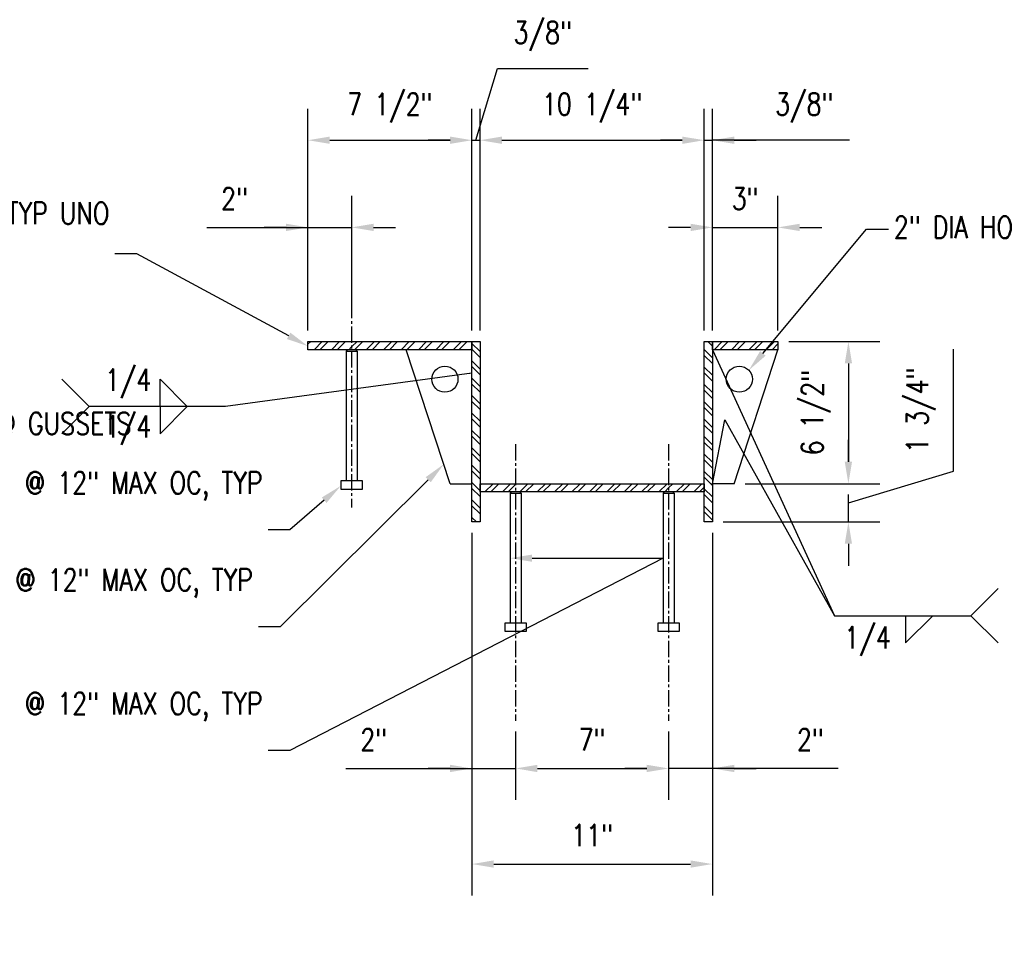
# Model space of a CAD drawing. Header units: inches. Extents: x -19 to 470, y -311 to 0.
# Tile 20 of 23: x 271 to 316, y -90 to -48. Entities that reach past the tile are written whole.
import ezdxf
from ezdxf import colors
from ezdxf.entities.mleader import LeaderData, LeaderLine
from ezdxf.enums import TextEntityAlignment as Align
from ezdxf.math import Vec2, Vec3

# ---------------------------------------------------------------- set-up
doc = ezdxf.new("R2010")
doc.units = ezdxf.units.IN
doc.header["$MEASUREMENT"] = 0
doc.linetypes.add('CENTER2', pattern=[1.125, 0.75, -0.125, 0.125, -0.125])
doc.layers.get('Defpoints').update_dxf_attribs({"color": 243})
for name, color, linetype in [('S-ANNO-DIMS', 1, 'Continuous'), ('S-ANNO-TEXT', 2, 'Continuous'), ('S-DETL-CNTR', 1, 'CENTER2'), ('S-DETL-MEDM', 3, 'Continuous'), ('S-DETL-PATT', 1, 'Continuous'), ('S-DETL-XLIT', 1, 'Continuous')]:
    doc.layers.add(name, color=color, linetype=linetype)
doc.styles.add('Annotative', font='romans.shx', dxfattribs={"width": 0.8, "height": 0.125})
doc.dimstyles.new('Annotative', dxfattribs={"dimscale": 0, "dimtxt": 0.125, "dimasz": 0.125, "dimexe": 0.179688, "dimexo": 0.0625, "dimgap": 0.09, "dimtad": 1, "dimdec": 3, "dimzin": 3, "dimdsep": 46, "dimlunit": 4, "dimtxsty": 'Annotative', "dimcen": 0.09, "dimclrt": 2, "dimazin": 2, "dimtfac": 1, "dimtdec": 3, "dimtmove": 1, "dimatfit": 3, "dimfxl": 1, "dimtfill": 1, "dimfrac": 2, "dimtolj": 1, "dimtzin": 0, "dimarcsym": 0})
pattern_1 = [(45, (-111.2363, 8.3543), (-0.3977476, 0.3977476), []), (45, (-110.97113, 8.3543), (-0.3977476, 0.3977476), [])]
pattern_2 = [(135, (-111.2363, 8.3543), (-0.3977476, -0.3977476), []), (135, (-111.2363, 8.61945), (-0.3977476, -0.3977476), [])]

# ---------------------------------------------------------------- blocks, each defined once
blk = doc.blocks.new('*D48')
at = {"layer": 'Defpoints', "color": 0, "transparency": 16777216}
for p in [(291.701, -53.303), (284.201, -62.509), (291.701, -62.509)]:
    blk.add_point(p, dxfattribs=at)
at = {"layer": 'S-ANNO-DIMS', "color": 0, "lineweight": -2, "transparency": 16777216}
for p, q in [((284.201, -62.009), (284.201, -51.866)), ((291.701, -62.009), (291.701, -51.866)), ((285.201, -53.303), (290.701, -53.303))]:
    blk.add_line(p, q, dxfattribs=at)
at = {"layer": 'S-ANNO-DIMS', "color": 0, "transparency": 16777216}
for points in [[(285.201, -53.137), (285.201, -53.47), (284.201, -53.303)], [(290.701, -53.137), (290.701, -53.47), (291.701, -53.303)]]:
    blk.add_solid(points, dxfattribs=at)
at = {"layer": 'S-ANNO-DIMS', "color": 2, "transparency": 16777216, "insert": (287.951, -51.821), "char_height": 1, "attachment_point": 5, "style": 'Annotative', "bg_fill": 3, "box_fill_scale": 1.25, "bg_fill_color": 256, "bg_fill_true_color": 13158600, "bg_fill_transparency": 0}
blk.add_mtext('\\A1;7 1/2"', dxfattribs=at)
blk = doc.blocks.new('*D49')
at = {"layer": 'Defpoints', "color": 0, "transparency": 16777216}
for p in [(292.076, -53.303), (291.701, -62.509), (292.076, -62.509)]:
    blk.add_point(p, dxfattribs=at)
at = {"layer": 'S-ANNO-DIMS', "color": 0, "lineweight": -2, "transparency": 16777216}
for p, q in [((291.888, -53.303), (292.872, -50.024)), ((292.872, -50.024), (297.017, -50.024)), ((291.701, -62.009), (291.701, -51.866)), ((292.076, -62.009), (292.076, -51.866)), ((290.701, -53.303), (289.701, -53.303)), ((291.701, -53.303), (292.076, -53.303)), ((291.701, -53.303), (292.076, -53.303)), ((293.076, -53.303), (294.076, -53.303))]:
    blk.add_line(p, q, dxfattribs=at)
at = {"layer": 'S-ANNO-DIMS', "color": 0, "transparency": 16777216}
for points in [[(290.701, -53.137), (290.701, -53.47), (291.701, -53.303)], [(293.076, -53.137), (293.076, -53.47), (292.076, -53.303)]]:
    blk.add_solid(points, dxfattribs=at)
at = {"layer": 'S-ANNO-DIMS', "color": 2, "transparency": 16777216, "insert": (294.944, -48.542), "char_height": 1, "attachment_point": 5, "style": 'Annotative', "bg_fill": 3, "box_fill_scale": 1.25, "bg_fill_color": 256, "bg_fill_true_color": 13158600, "bg_fill_transparency": 0}
blk.add_mtext('\\A1;3/8"', dxfattribs=at)
blk = doc.blocks.new('*D50')
at = {"layer": 'Defpoints', "color": 0, "transparency": 16777216}
for p in [(302.326, -53.303), (292.076, -62.509), (302.326, -62.509)]:
    blk.add_point(p, dxfattribs=at)
at = {"layer": 'S-ANNO-DIMS', "color": 0, "lineweight": -2, "transparency": 16777216}
for p, q in [((292.076, -62.009), (292.076, -51.866)), ((302.326, -62.009), (302.326, -51.866)), ((293.076, -53.303), (301.326, -53.303))]:
    blk.add_line(p, q, dxfattribs=at)
at = {"layer": 'S-ANNO-DIMS', "color": 0, "transparency": 16777216}
for points in [[(293.076, -53.137), (293.076, -53.47), (292.076, -53.303)], [(301.326, -53.137), (301.326, -53.47), (302.326, -53.303)]]:
    blk.add_solid(points, dxfattribs=at)
at = {"layer": 'S-ANNO-DIMS', "color": 2, "transparency": 16777216, "insert": (297.201, -51.821), "char_height": 1, "attachment_point": 5, "style": 'Annotative', "bg_fill": 3, "box_fill_scale": 1.25, "bg_fill_color": 256, "bg_fill_true_color": 13158600, "bg_fill_transparency": 0}
blk.add_mtext('\\A1;10 1/4"', dxfattribs=at)
blk = doc.blocks.new('*D51')
at = {"layer": 'Defpoints', "color": 0, "transparency": 16777216}
for p in [(302.701, -53.303), (302.326, -62.509), (302.701, -62.509)]:
    blk.add_point(p, dxfattribs=at)
at = {"layer": 'S-ANNO-DIMS', "color": 0, "lineweight": -2, "transparency": 16777216}
for p, q in [((302.326, -62.009), (302.326, -51.866)), ((302.701, -62.009), (302.701, -51.866)), ((301.326, -53.303), (300.326, -53.303)), ((302.326, -53.303), (302.701, -53.303)), ((302.326, -53.303), (302.701, -53.303)), ((308.98, -53.303), (302.701, -53.303)), ((303.701, -53.303), (304.701, -53.303))]:
    blk.add_line(p, q, dxfattribs=at)
at = {"layer": 'S-ANNO-DIMS', "color": 0, "transparency": 16777216}
for points in [[(301.326, -53.137), (301.326, -53.47), (302.326, -53.303)], [(303.701, -53.137), (303.701, -53.47), (302.701, -53.303)]]:
    blk.add_solid(points, dxfattribs=at)
at = {"layer": 'S-ANNO-DIMS', "color": 2, "transparency": 16777216, "insert": (306.907, -51.821), "char_height": 1, "attachment_point": 5, "style": 'Annotative', "bg_fill": 3, "box_fill_scale": 1.25, "bg_fill_color": 256, "bg_fill_true_color": 13158600, "bg_fill_transparency": 0}
blk.add_mtext('\\A1;3/8"', dxfattribs=at)
blk = doc.blocks.new('*D52')
at = {"layer": 'Defpoints', "color": 0, "transparency": 16777216}
for p in [(305.701, -62.509), (303.701, -69.009), (308.923, -69.009)]:
    blk.add_point(p, dxfattribs=at)
at = {"layer": 'S-ANNO-DIMS', "color": 0, "lineweight": -2, "transparency": 16777216}
for p, q in [((306.201, -62.509), (310.361, -62.509)), ((308.923, -63.509), (308.923, -68.009)), ((304.201, -69.009), (310.361, -69.009))]:
    blk.add_line(p, q, dxfattribs=at)
at = {"layer": 'S-ANNO-DIMS', "color": 0, "transparency": 16777216}
for points in [[(308.757, -63.509), (309.09, -63.509), (308.923, -62.509)], [(308.757, -68.009), (309.09, -68.009), (308.923, -69.009)]]:
    blk.add_solid(points, dxfattribs=at)
at = {"layer": 'S-ANNO-DIMS', "color": 2, "transparency": 16777216, "insert": (307.442, -65.759), "char_height": 1, "attachment_point": 5, "rotation": 90, "style": 'Annotative', "bg_fill": 3, "box_fill_scale": 1.25, "bg_fill_color": 256, "bg_fill_true_color": 13158600, "bg_fill_transparency": 0}
blk.add_mtext('\\A1;6 1/2"', dxfattribs=at)
blk = doc.blocks.new('*D53')
at = {"layer": 'Defpoints', "color": 0, "transparency": 16777216}
for p in [(302.701, -70.759), (300.701, -79.848), (300.701, -82.031)]:
    blk.add_point(p, dxfattribs=at)
at = {"layer": 'S-ANNO-DIMS', "color": 0, "lineweight": -2, "transparency": 16777216}
for p, q in [((302.701, -71.259), (302.701, -83.468)), ((300.701, -80.348), (300.701, -83.468)), ((299.701, -82.031), (298.701, -82.031)), ((302.701, -82.031), (300.701, -82.031)), ((302.701, -82.031), (300.701, -82.031)), ((308.461, -82.031), (302.701, -82.031)), ((303.701, -82.031), (304.701, -82.031))]:
    blk.add_line(p, q, dxfattribs=at)
at = {"layer": 'S-ANNO-DIMS', "color": 0, "transparency": 16777216}
for points in [[(299.701, -81.864), (299.701, -82.198), (300.701, -82.031)], [(303.701, -81.864), (303.701, -82.198), (302.701, -82.031)]]:
    blk.add_solid(points, dxfattribs=at)
at = {"layer": 'S-ANNO-DIMS', "color": 2, "transparency": 16777216, "insert": (307.188, -80.716), "char_height": 1, "attachment_point": 5, "style": 'Annotative', "bg_fill": 3, "box_fill_scale": 1.25, "bg_fill_color": 256, "bg_fill_true_color": 13158600, "bg_fill_transparency": 0}
blk.add_mtext('\\A1;2"', dxfattribs=at)
blk = doc.blocks.new('*D54')
at = {"layer": 'Defpoints', "color": 0, "transparency": 16777216}
for p in [(291.701, -70.759), (302.701, -70.759), (302.701, -86.402)]:
    blk.add_point(p, dxfattribs=at)
at = {"layer": 'S-ANNO-DIMS', "color": 0, "lineweight": -2, "transparency": 16777216}
for p, q in [((291.701, -71.259), (291.701, -87.839)), ((302.701, -71.259), (302.701, -87.839)), ((292.701, -86.402), (301.701, -86.402))]:
    blk.add_line(p, q, dxfattribs=at)
at = {"layer": 'S-ANNO-DIMS', "color": 0, "transparency": 16777216}
for points in [[(292.701, -86.235), (292.701, -86.568), (291.701, -86.402)], [(301.701, -86.235), (301.701, -86.568), (302.701, -86.402)]]:
    blk.add_solid(points, dxfattribs=at)
at = {"layer": 'S-ANNO-DIMS', "color": 2, "transparency": 16777216, "insert": (297.201, -85.086), "char_height": 1, "attachment_point": 5, "style": 'Annotative', "bg_fill": 3, "box_fill_scale": 1.25, "bg_fill_color": 256, "bg_fill_true_color": 13158600, "bg_fill_transparency": 0}
blk.add_mtext('\\A1;11"', dxfattribs=at)
blk = doc.blocks.new('*D55')
at = {"layer": 'Defpoints', "color": 0, "transparency": 16777216}
for p in [(293.701, -79.848), (300.701, -79.848), (300.701, -82.031)]:
    blk.add_point(p, dxfattribs=at)
at = {"layer": 'S-ANNO-DIMS', "color": 0, "lineweight": -2, "transparency": 16777216}
for p, q in [((293.701, -80.348), (293.701, -83.468)), ((300.701, -80.348), (300.701, -83.468)), ((294.701, -82.031), (299.701, -82.031))]:
    blk.add_line(p, q, dxfattribs=at)
at = {"layer": 'S-ANNO-DIMS', "color": 0, "transparency": 16777216}
for points in [[(294.701, -81.864), (294.701, -82.198), (293.701, -82.031)], [(299.701, -81.864), (299.701, -82.198), (300.701, -82.031)]]:
    blk.add_solid(points, dxfattribs=at)
at = {"layer": 'S-ANNO-DIMS', "color": 2, "transparency": 16777216, "insert": (297.201, -80.716), "char_height": 1, "attachment_point": 5, "style": 'Annotative', "bg_fill": 3, "box_fill_scale": 1.25, "bg_fill_color": 256, "bg_fill_true_color": 13158600, "bg_fill_transparency": 0}
blk.add_mtext('\\A1;7"', dxfattribs=at)
blk = doc.blocks.new('*D56')
at = {"layer": 'Defpoints', "color": 0, "transparency": 16777216}
for p in [(286.201, -57.29), (286.201, -61.172), (284.201, -62.509)]:
    blk.add_point(p, dxfattribs=at)
at = {"layer": 'S-ANNO-DIMS', "color": 0, "lineweight": -2, "transparency": 16777216}
for p, q in [((284.201, -62.009), (284.201, -55.853)), ((286.201, -60.672), (286.201, -55.853)), ((279.57, -57.29), (284.201, -57.29)), ((283.201, -57.29), (282.201, -57.29)), ((284.201, -57.29), (286.201, -57.29)), ((284.201, -57.29), (286.201, -57.29)), ((287.201, -57.29), (288.201, -57.29))]:
    blk.add_line(p, q, dxfattribs=at)
at = {"layer": 'S-ANNO-DIMS', "color": 0, "transparency": 16777216}
for points in [[(283.201, -57.123), (283.201, -57.457), (284.201, -57.29)], [(287.201, -57.123), (287.201, -57.457), (286.201, -57.29)]]:
    blk.add_solid(points, dxfattribs=at)
at = {"layer": 'S-ANNO-DIMS', "color": 2, "transparency": 16777216, "insert": (280.843, -55.975), "char_height": 1, "attachment_point": 5, "style": 'Annotative', "bg_fill": 3, "box_fill_scale": 1.25, "bg_fill_color": 256, "bg_fill_true_color": 13158600, "bg_fill_transparency": 0}
blk.add_mtext('\\A1;2"', dxfattribs=at)
blk = doc.blocks.new('*U8')
for p, q in [((13, 0), (13, -5)), ((13, -5), (18, 0))]:
    blk.add_line(p, q)
at = {"style": 'Annotative', "width": 0.8}
blk.add_attdef('SIZE', text='', height=0.125, dxfattribs=at).set_placement((10.5, -1.62), align=Align.TOP_RIGHT)
blk.add_attdef('SPACING', text='', height=0.125, dxfattribs=at).set_placement((18.32, -1.62), align=Align.TOP_LEFT)
blk = doc.blocks.new('*U9')
for p in [(-5, 5), (-5, -5)]:
    blk.add_line(p, (0, 0))
at = {"style": 'Annotative', "width": 0.8}
blk.add_attdef('TEXT1-1', text='', height=0.125, dxfattribs=at).set_placement((-2.99, 0), align=Align.MIDDLE_RIGHT)
blk = doc.blocks.new('*U10')
for p, q in [((13, 0), (13, -5)), ((13, -5), (18, 0))]:
    blk.add_line(p, q)
at = {"style": 'Annotative', "width": 0.8}
blk.add_attdef('SIZE', text='', height=0.125, dxfattribs=at).set_placement((10.5, -1.62), align=Align.TOP_RIGHT)
blk.add_attdef('SPACING', text='', height=0.125, dxfattribs=at).set_placement((18.32, -1.62), align=Align.TOP_LEFT)
blk = doc.blocks.new('*U11')
for p in [(-5, 5), (-5, -5)]:
    blk.add_line(p, (0, 0))
at = {"style": 'Annotative', "width": 0.8}
blk.add_attdef('TEXT1-1', text='', height=0.125, dxfattribs=at).set_placement((-2.99, 0), align=Align.MIDDLE_RIGHT)
blk = doc.blocks.new('*U12')
for p, q in [((13, 0), (13, -5)), ((13, -5), (18, 0))]:
    blk.add_line(p, q)
at = {"style": 'Annotative', "width": 0.8}
blk.add_attdef('SIZE', text='', height=0.125, dxfattribs=at).set_placement((10.5, -1.62), align=Align.TOP_RIGHT)
blk.add_attdef('SPACING', text='', height=0.125, dxfattribs=at).set_placement((18.32, -1.62), align=Align.TOP_LEFT)
blk = doc.blocks.new('*D62')
at = {"layer": 'Defpoints', "color": 0, "transparency": 16777216}
for p in [(305.701, -57.29), (302.701, -62.509), (305.701, -62.509)]:
    blk.add_point(p, dxfattribs=at)
at = {"layer": 'S-ANNO-DIMS', "color": 0, "lineweight": -2, "transparency": 16777216}
for p, q in [((302.701, -62.009), (302.701, -55.853)), ((305.701, -62.009), (305.701, -55.853)), ((301.701, -57.29), (300.701, -57.29)), ((302.701, -57.29), (305.701, -57.29)), ((306.701, -57.29), (307.701, -57.29))]:
    blk.add_line(p, q, dxfattribs=at)
at = {"layer": 'S-ANNO-DIMS', "color": 0, "transparency": 16777216}
for points in [[(301.701, -57.123), (301.701, -57.457), (302.701, -57.29)], [(306.701, -57.123), (306.701, -57.457), (305.701, -57.29)]]:
    blk.add_solid(points, dxfattribs=at)
at = {"layer": 'S-ANNO-DIMS', "color": 2, "transparency": 16777216, "insert": (304.201, -55.975), "char_height": 1, "attachment_point": 5, "style": 'Annotative', "bg_fill": 3, "box_fill_scale": 1.25, "bg_fill_color": 256, "bg_fill_true_color": 13158600, "bg_fill_transparency": 0}
blk.add_mtext('\\A1;3"', dxfattribs=at)
blk = doc.blocks.new('*D65')
at = {"layer": 'Defpoints', "color": 0, "transparency": 16777216}
for p in [(291.701, -70.759), (293.701, -79.848), (293.701, -82.031)]:
    blk.add_point(p, dxfattribs=at)
at = {"layer": 'S-ANNO-DIMS', "color": 0, "lineweight": -2, "transparency": 16777216}
for p, q in [((291.701, -71.259), (291.701, -83.468)), ((293.701, -80.348), (293.701, -83.468)), ((285.94, -82.031), (291.701, -82.031)), ((290.701, -82.031), (289.701, -82.031)), ((291.701, -82.031), (293.701, -82.031)), ((291.701, -82.031), (293.701, -82.031)), ((294.701, -82.031), (295.701, -82.031))]:
    blk.add_line(p, q, dxfattribs=at)
at = {"layer": 'S-ANNO-DIMS', "color": 0, "transparency": 16777216}
for points in [[(290.701, -81.864), (290.701, -82.198), (291.701, -82.031)], [(294.701, -81.864), (294.701, -82.198), (293.701, -82.031)]]:
    blk.add_solid(points, dxfattribs=at)
at = {"layer": 'S-ANNO-DIMS', "color": 2, "transparency": 16777216, "insert": (287.213, -80.716), "char_height": 1, "attachment_point": 5, "style": 'Annotative', "bg_fill": 3, "box_fill_scale": 1.25, "bg_fill_color": 256, "bg_fill_true_color": 13158600, "bg_fill_transparency": 0}
blk.add_mtext('\\A1;2"', dxfattribs=at)
blk = doc.blocks.new('*D67')
at = {"layer": 'Defpoints', "color": 0, "transparency": 16777216}
for p in [(303.701, -69.009), (308.923, -69.009), (302.701, -70.759)]:
    blk.add_point(p, dxfattribs=at)
at = {"layer": 'S-ANNO-DIMS', "color": 0, "lineweight": -2, "transparency": 16777216}
for p, q in [((313.727, -68.443), (313.727, -62.851)), ((308.923, -68.009), (308.923, -67.009)), ((308.923, -69.884), (313.727, -68.443)), ((304.201, -69.009), (310.361, -69.009)), ((308.923, -70.759), (308.923, -69.509)), ((308.923, -70.759), (308.923, -69.509)), ((303.201, -70.759), (310.361, -70.759)), ((308.923, -71.759), (308.923, -72.759))]:
    blk.add_line(p, q, dxfattribs=at)
at = {"layer": 'S-ANNO-DIMS', "color": 0, "transparency": 16777216}
for points in [[(308.757, -68.009), (309.09, -68.009), (308.923, -69.009)], [(308.757, -71.759), (309.09, -71.759), (308.923, -70.759)]]:
    blk.add_solid(points, dxfattribs=at)
at = {"layer": 'S-ANNO-DIMS', "color": 2, "transparency": 16777216, "insert": (312.245, -65.647), "char_height": 1, "attachment_point": 5, "rotation": 90, "style": 'Annotative', "bg_fill": 3, "box_fill_scale": 1.25, "bg_fill_color": 256, "bg_fill_true_color": 13158600, "bg_fill_transparency": 0}
blk.add_mtext('\\A1;1 3/4"', dxfattribs=at)
blk = doc.blocks.new('_Origin')
at = {"color": 0, "linetype": 'ByBlock', "lineweight": -2}
blk.add_line((0, 0), (-1, 0), dxfattribs=at)
blk.add_circle((0, 0), 0.5, dxfattribs=at)

msp = doc.modelspace()

# ---------------------------------------------------------------- hatches: boundary and pattern name
at = {"layer": 'S-DETL-PATT', "linetype": 'Continuous', "lineweight": 0}
h = msp.add_hatch(dxfattribs=at)
h.set_pattern_fill('ANSI32', color=8, scale=1.5)
h.set_pattern_definition(pattern_1)
h.paths.add_polyline_path([(284.2005, -62.8842), (284.2005, -62.5092), (286.2005, -62.5092), (286.2005, -62.8842)])
h = msp.add_hatch(dxfattribs=at)
h.set_pattern_fill('ANSI32', color=8, scale=1.5)
h.set_pattern_definition(pattern_1)
h.paths.add_polyline_path([(286.2005, -62.8842), (286.2005, -62.5092), (291.7005, -62.5092), (291.7005, -62.8842)])
h = msp.add_hatch(dxfattribs=at)
h.set_pattern_fill('ANSI32', color=8, scale=1.5, angle=90)
h.set_pattern_definition(pattern_2)
h.paths.add_polyline_path([(291.7005, -70.7592), (291.7005, -62.5092), (292.0755, -62.5092), (292.0755, -70.7592)])
h = msp.add_hatch(dxfattribs=at)
h.set_pattern_fill('ANSI32', color=8, scale=1.5, angle=90)
h.set_pattern_definition(pattern_2)
h.paths.add_polyline_path([(302.3255, -62.5092), (302.7005, -62.5092), (302.7005, -70.7592), (302.3255, -70.7592)])
h = msp.add_hatch(dxfattribs=at)
h.set_pattern_fill('ANSI32', color=8, scale=1.5)
h.set_pattern_definition(pattern_1)
h.paths.add_polyline_path([(305.7005, -62.5092), (305.7005, -62.8842), (302.7005, -62.8842), (302.7005, -62.5092)])
h = msp.add_hatch(dxfattribs=at)
h.set_pattern_fill('ANSI32', color=8, scale=1.5)
h.set_pattern_definition(pattern_1)
h.paths.add_polyline_path([(293.7005, -69.0092), (293.7005, -69.3842), (292.0755, -69.3842), (292.0755, -69.0092)])
h = msp.add_hatch(dxfattribs=at)
h.set_pattern_fill('ANSI32', color=8, scale=1.5)
h.set_pattern_definition(pattern_1)
h.paths.add_polyline_path([(293.7005, -69.3842), (293.7005, -69.0092), (300.7005, -69.0092), (300.7005, -69.3842)])
h = msp.add_hatch(dxfattribs=at)
h.set_pattern_fill('ANSI32', color=8, scale=1.5)
h.set_pattern_definition(pattern_1)
h.paths.add_polyline_path([(300.7005, -69.3842), (300.7005, -69.0092), (302.3255, -69.0092), (302.3255, -69.3842)])

# ---------------------------------------------------------------- linework, layer by layer
at = {"layer": 'S-DETL-CNTR'}
for p, q in [((286.2005, -60.6957), (286.2005, -70.0988)), ((293.7005, -67.1957), (293.7005, -79.8476)), ((300.7005, -67.1957), (300.7005, -79.8476))]:
    msp.add_line(p, q, dxfattribs=at)
at = {"layer": 'S-DETL-MEDM'}
for p, q in [((290.7005, -69.0092), (288.7005, -62.8842)), ((303.7005, -69.0092), (305.7005, -62.8842)), ((290.7005, -69.0092), (291.7005, -69.0092)), ((293.4505, -69.4467), (293.4505, -75.3842)), ((293.9505, -69.4467), (293.9505, -75.3842)), ((300.4505, -69.4467), (300.4505, -75.3842)), ((300.9505, -69.4467), (300.9505, -75.3842))]:
    msp.add_line(p, q, dxfattribs=at)
for points in [[(284.2005, -62.5092), (291.7005, -62.5092), (291.7005, -62.8842), (284.2005, -62.8842)], [(291.7005, -70.7592), (291.7005, -62.5092), (292.0755, -62.5092), (292.0755, -70.7592)], [(302.3255, -70.7592), (302.3255, -62.5092), (302.7005, -62.5092), (302.7005, -70.7592)], [(302.7005, -62.5092), (305.7005, -62.5092), (305.7005, -62.8842), (302.7005, -62.8842)], [(292.0755, -69.0092), (302.3255, -69.0092), (302.3255, -69.3842), (292.0755, -69.3842)], [(293.513, -69.3842), (293.4505, -69.4467), (293.9505, -69.4467), (293.888, -69.3842)], [(300.513, -69.3842), (300.4505, -69.4467), (300.9505, -69.4467), (300.888, -69.3842)], [(293.2005, -75.3842), (293.2005, -75.7592), (294.2005, -75.7592), (294.2005, -75.3842)], [(300.2005, -75.3842), (300.2005, -75.7592), (301.2005, -75.7592), (301.2005, -75.3842)]]:
    msp.add_lwpolyline(points, close=True, dxfattribs=at)
for centre in [(290.4669, -64.2307), (303.9341, -64.2307)]:
    msp.add_circle(centre, 0.5975, dxfattribs=at)
at = {"layer": 'S-DETL-XLIT'}
for p, q in [((285.9505, -62.9467), (285.9505, -68.8842)), ((286.4505, -62.9467), (286.4505, -68.8842))]:
    msp.add_line(p, q, dxfattribs=at)
for points in [[(286.013, -62.8842), (285.9505, -62.9467), (286.4505, -62.9467), (286.388, -62.8842)], [(285.7005, -68.8842), (285.7005, -69.2592), (286.7005, -69.2592), (286.7005, -68.8842)]]:
    msp.add_lwpolyline(points, close=True, dxfattribs=at)

# ---------------------------------------------------------------- block references
at = {"layer": 'S-ANNO-TEXT', "linetype": 'Continuous', "yscale": 0.24975, "zscale": 0.24975, "rotation": 180}
for name, p, xscale in [('*U11', (274.188, -65.4741), -0.24975), ('*U10', (274.188, -65.4741), -0.24975), ('*U9', (314.5267, -75.0442), 0.24975)]:
    msp.add_blockref(name, p, dxfattribs=dict(at, xscale=xscale))
at = {"layer": 'S-ANNO-TEXT', "linetype": 'Continuous', "xscale": 0.24975, "yscale": 0.24975, "zscale": 0.24975}
for name, p in [('*U12', (274.188, -65.4741)), ('*U8', (308.283, -75.0442))]:
    msp.add_blockref(name, p, dxfattribs=at)

# ---------------------------------------------------------------- texts
at = {"layer": 'S-ANNO-TEXT', "linetype": 'Continuous', "char_height": 1, "width": 9.506348, "style": 'Annotative'}
for s, insert, attachment_point in [('TYP @ GUSSETS', (267.4819, -66.7589), 7), ('1/4', (274.9117, -65.0972), 7), ('1/4', (274.9117, -67.231), 7), ('1/4', (308.7391, -75.545), 1)]:
    msp.add_mtext(s, dxfattribs=dict(at, insert=insert, attachment_point=attachment_point))

# ---------------------------------------------------------------- leaders
at = {"layer": 'S-ANNO-TEXT', "linetype": 'Continuous'}
msp.add_leader([(291.7005, -63.9603), (280.4317, -65.4741), (274.188, -65.4741)], dimstyle='Annotative', override={"dimscale": 0, "dimtxt": 0.015625, "dimasz": 0.104063, "dimgap": 0.625, "dimtad": 0}, dxfattribs=at)
ml = msp.add_multileader_mtext('Standard', dxfattribs=at)
ml.set_content('\\A1;{\\C256;1/2"%%C SS HAS X 6" LG @ 12" MAX OC, TYP }', color=2, style='Annotative')
ml.set_leader_properties(color=1)
ml.build(insert=Vec2(0, 0))
ml.multileader.update_dxf_attribs({"text_right_attachment_type": 3, "dogleg_length": 0.125, "arrow_head_size": 1, "scale": 8})
ctx = ml.context
ctx.base_point, ctx.scale, ctx.char_height, ctx.arrow_head_size, ctx.landing_gap_size, ctx.plane_origin = Vec3(267.2856, -69.0659), 8, 1, 1, 0.25, Vec3(-130.0973, 349.9054)
ctx.right_attachment, ctx.text_align_type = 3, 2
notes = []
notes.append((ctx, [(1, (1, 1, 0), (283.3761, -71.1135), (-1, 0), 1, [(0, [(285.7005, -69.1106)], 0, [])])]))
ctx.mtext.insert, ctx.mtext.width, ctx.mtext.defined_height, ctx.mtext.alignment = Vec3(282.1261, -68.4707), 16.371735, 2.6619, 3
ml = msp.add_multileader_mtext('Standard', dxfattribs=at)
ml.set_content('\\A1;{\\C256;1/4" SS GUSSET PLATE @ 12" MAX OC, TYP }', color=2, style='Annotative')
ml.set_leader_properties(color=1)
ml.build(insert=Vec2(0, 0))
ml.multileader.update_dxf_attribs({"text_right_attachment_type": 3, "dogleg_length": 0.125, "arrow_head_size": 1, "scale": 8})
ctx = ml.context
ctx.base_point, ctx.scale, ctx.char_height, ctx.arrow_head_size, ctx.landing_gap_size, ctx.plane_origin = Vec3(266.9601, -73.5003), 8, 1, 1, 0.25, Vec3(-130.0973, 345.9188)
ctx.right_attachment, ctx.text_align_type = 3, 2
notes.append((ctx, [(1, (1, 1, 0), (282.9363, -75.5479), (-1, 0), 1, [(0, [(290.411, -68.1225)], 0, [])])]))
ctx.mtext.insert, ctx.mtext.width, ctx.mtext.defined_height, ctx.mtext.alignment = Vec3(281.6863, -72.9051), 15.251482, 2.6619, 3
for ctx, leaders in notes:
    for number, flags, end, landing, length, lines in leaders:
        leader = LeaderData()
        leader.index, (leader.has_last_leader_line, leader.has_dogleg_vector, leader.attachment_direction) = number, flags
        leader.last_leader_point, leader.dogleg_vector, leader.dogleg_length = Vec3(end), Vec3(landing), length
        for number, points, colour, breaks in lines:
            line = LeaderLine()
            line.index, line.vertices, line.color, line.breaks = number, Vec3.list(points), colors.encode_raw_color(colour), breaks
            leader.lines.append(line)
        ctx.leaders.append(leader)

# ---------------------------------------------------------------- next in the draw order: dimensions: what is measured, and where the dimension line sits
at = {"layer": 'S-ANNO-DIMS'}
dim = msp.add_linear_dim(base=(291.7005, -53.3033), p1=(284.2005, -62.5092), p2=(291.7005, -62.5092), dimstyle='Annotative', override={"dimpost": '\\X'}, dxfattribs=at)
dim.commit()
dim.dimension.update_dxf_attribs({"geometry": '*D48', "text_midpoint": (287.9505, -51.8214)})
dim = msp.add_linear_dim(base=(300.7005, -82.0309), p1=(302.7005, -70.7592), p2=(300.7005, -79.8476), dimstyle='Annotative', override={"dimpost": '\\X'}, dxfattribs=at)
dim.commit()
dim.dimension.update_dxf_attribs({"geometry": '*D53', "text_midpoint": (307.1884, -82.1516), "dimtype": 160})

# ---------------------------------------------------------------- next in the draw order: dimensions: what is measured, and where the dimension line sits
for base, p1, p2, picture, middle in [((292.0755, -53.3033), (291.7005, -62.5092), (292.0755, -62.5092), '*D49', (293.5918, -48.542)), ((302.7005, -86.4016), (291.7005, -70.7592), (302.7005, -70.7592), '*D54', (297.2005, -85.0864))]:
    dim = msp.add_linear_dim(base=base, p1=p1, p2=p2, dimstyle='Annotative', override={"dimpost": '\\X'}, dxfattribs=at)
    dim.commit()
    dim.dimension.update_dxf_attribs({"geometry": picture, "text_midpoint": middle})
dim = msp.add_linear_dim(base=(286.2005, -57.2901), p1=(284.2005, -62.5092), p2=(286.2005, -61.1722), dimstyle='Annotative', override={"dimpost": '\\X'}, dxfattribs=at)
dim.commit()
dim.dimension.update_dxf_attribs({"geometry": '*D56', "text_midpoint": (280.8428, -57.2901), "dimtype": 160})

# ---------------------------------------------------------------- next in the draw order: dimensions: what is measured, and where the dimension line sits
for base, p1, p2, picture, middle in [((302.3255, -53.3033), (292.0755, -62.5092), (302.3255, -62.5092), '*D50', (297.2005, -51.8214)), ((300.7005, -82.0309), (293.7005, -79.8476), (300.7005, -79.8476), '*D55', (297.2005, -80.7157))]:
    dim = msp.add_linear_dim(base=base, p1=p1, p2=p2, dimstyle='Annotative', override={"dimpost": '\\X'}, dxfattribs=at)
    dim.commit()
    dim.dimension.update_dxf_attribs({"geometry": picture, "text_midpoint": middle})

# ---------------------------------------------------------------- next in the draw order: leaders
at = {"layer": 'S-ANNO-TEXT', "linetype": 'Continuous'}
ml = msp.add_multileader_mtext('Standard', dxfattribs=at)
ml.set_content('\\A1;{\\C256;3/8" SS PL, TYP UNO}', color=2, style='Annotative')
ml.set_leader_properties(color=1)
ml.build(insert=Vec2(0, 0))
ml.multileader.update_dxf_attribs({"text_right_attachment_type": 3, "dogleg_length": 0.125, "arrow_head_size": 1, "scale": 8})
ctx = ml.context
ctx.base_point, ctx.scale, ctx.char_height, ctx.arrow_head_size, ctx.landing_gap_size, ctx.plane_origin = Vec3(267.2856, -56.642), 8, 1, 1, 0.25, Vec3(-130.0973, 354.534)
ctx.right_attachment, ctx.text_align_type = 3, 2
notes = []
notes.append((ctx, [(1, (1, 1, 0), (276.3665, -58.4991), (-1, 0), 1, [(0, [(284.2005, -62.7224)], 0, [])])]))
ctx.mtext.insert, ctx.mtext.width, ctx.mtext.defined_height, ctx.mtext.alignment = Vec3(275.1165, -56.142), 9.732377, 2.6619, 3
for ctx, leaders in notes:
    for number, flags, end, landing, length, lines in leaders:
        leader = LeaderData()
        leader.index, (leader.has_last_leader_line, leader.has_dogleg_vector, leader.attachment_direction) = number, flags
        leader.last_leader_point, leader.dogleg_vector, leader.dogleg_length = Vec3(end), Vec3(landing), length
        for number, points, colour, breaks in lines:
            line = LeaderLine()
            line.index, line.vertices, line.color, line.breaks = number, Vec3.list(points), colors.encode_raw_color(colour), breaks
            leader.lines.append(line)
        ctx.leaders.append(leader)

# ---------------------------------------------------------------- next in the draw order: dimensions: what is measured, and where the dimension line sits
at = {"layer": 'S-ANNO-DIMS'}
dim = msp.add_linear_dim(base=(302.7005, -53.3033), p1=(302.3255, -62.5092), p2=(302.7005, -62.5092), dimstyle='Annotative', override={"dimpost": '\\X'}, dxfattribs=at)
dim.commit()
dim.dimension.update_dxf_attribs({"geometry": '*D51', "text_midpoint": (306.9072, -53.3033), "dimtype": 160})

# ---------------------------------------------------------------- next in the draw order: leaders
at = {"layer": 'S-ANNO-TEXT', "linetype": 'Continuous'}
ml = msp.add_multileader_mtext('Standard', dxfattribs=at)
ml.set_content('\\A1;{\\C256;1/2"%%C SS HAS X 6" LG @ 12" MAX OC, TYP }', color=2, style='Annotative')
ml.set_leader_properties(color=1)
ml.build(insert=Vec2(0, 0))
ml.multileader.update_dxf_attribs({"text_right_attachment_type": 3, "dogleg_length": 0.125, "arrow_head_size": 1, "scale": 8})
ctx = ml.context
ctx.base_point, ctx.scale, ctx.char_height, ctx.arrow_head_size, ctx.landing_gap_size, ctx.plane_origin = Vec3(267.2856, -79.1575), 8, 1, 1, 0.25, Vec3(-130.0973, 341.9447)
ctx.right_attachment, ctx.text_align_type = 3, 2
notes = []
notes.append((ctx, [(1, (1, 1, 0), (283.3761, -81.2052), (-1, 0), 1, [(1, [(293.4505, -72.4154), (300.4505, -72.4154)], 0, [])])]))
ctx.mtext.insert, ctx.mtext.width, ctx.mtext.defined_height, ctx.mtext.alignment = Vec3(282.1261, -78.5623), 16.075486, 2.6619, 3
ml = msp.add_multileader_mtext('Standard', dxfattribs=at)
ml.set_content('\\A1;FACE OF\\PRETAINING WALL', color=2, style='Annotative')
ml.set_leader_properties(color=1)
ml.build(insert=Vec2(0, 0))
ml.multileader.update_dxf_attribs({"text_right_attachment_type": 3, "dogleg_length": 0.125, "arrow_head_size": 1, "scale": 8})
ctx = ml.context
ctx.base_point, ctx.scale, ctx.char_height, ctx.arrow_head_size, ctx.landing_gap_size, ctx.plane_origin = Vec3(172.8829, -87.5249), 8, 1, 1, 0.25, Vec3(583.1179, 333.4167)
ctx.right_attachment = 3
notes.append((ctx, [(0, (1, 1, 0), (183.7924, -89.1916), (-1, 0), 1, [(0, [(189.4407, -82.888)], 0, [])])]))
ctx.mtext.insert, ctx.mtext.width, ctx.mtext.defined_height = Vec3(173.1329, -87.0249), 24.216334, 2.6619
for ctx, leaders in notes:
    for number, flags, end, landing, length, lines in leaders:
        leader = LeaderData()
        leader.index, (leader.has_last_leader_line, leader.has_dogleg_vector, leader.attachment_direction) = number, flags
        leader.last_leader_point, leader.dogleg_vector, leader.dogleg_length = Vec3(end), Vec3(landing), length
        for number, points, colour, breaks in lines:
            line = LeaderLine()
            line.index, line.vertices, line.color, line.breaks = number, Vec3.list(points), colors.encode_raw_color(colour), breaks
            leader.lines.append(line)
        ctx.leaders.append(leader)

# ---------------------------------------------------------------- next in the draw order: dimensions: what is measured, and where the dimension line sits
at = {"layer": 'S-ANNO-DIMS'}
dim = msp.add_linear_dim(base=(308.9234, -69.0092), p1=(305.7005, -62.5092), p2=(303.7005, -69.0092), angle=270, dimstyle='Annotative', override={"dimpost": '\\X'}, dxfattribs=at)
dim.commit()
dim.dimension.update_dxf_attribs({"geometry": '*D52', "text_midpoint": (307.4415, -65.7592)})

# ---------------------------------------------------------------- next in the draw order: leaders
at = {"layer": 'S-ANNO-TEXT', "linetype": 'Continuous'}
ml = msp.add_multileader_mtext('Standard', dxfattribs=at)
ml.set_content('\\A1;ILD BEYOND', color=2, style='Annotative')
ml.set_leader_properties(color=1)
ml.build(insert=Vec2(0, 0))
ml.multileader.update_dxf_attribs({"text_right_attachment_type": 3, "dogleg_length": 0.125, "arrow_head_size": 1, "scale": 8})
ctx = ml.context
ctx.base_point, ctx.scale, ctx.char_height, ctx.arrow_head_size, ctx.landing_gap_size, ctx.plane_origin = Vec3(201.0617, -48.9037), 8, 1, 1, 0.25, Vec3(-204.2365, 369.5309)
ctx.right_attachment = 3
notes = []
notes.append((ctx, [(0, (1, 1, 0), (200.0617, -48.9037), (1, 0), 1, [(0, [(186.0657, -51.0018)], 0, [])])]))
ctx.mtext.insert, ctx.mtext.width, ctx.mtext.defined_height = Vec3(201.3117, -48.4037), 24.216334, 2.6619
for ctx, leaders in notes:
    for number, flags, end, landing, length, lines in leaders:
        leader = LeaderData()
        leader.index, (leader.has_last_leader_line, leader.has_dogleg_vector, leader.attachment_direction) = number, flags
        leader.last_leader_point, leader.dogleg_vector, leader.dogleg_length = Vec3(end), Vec3(landing), length
        for number, points, colour, breaks in lines:
            line = LeaderLine()
            line.index, line.vertices, line.color, line.breaks = number, Vec3.list(points), colors.encode_raw_color(colour), breaks
            leader.lines.append(line)
        ctx.leaders.append(leader)

# ---------------------------------------------------------------- next in the draw order: linework, layer by layer
at = {"layer": 'S-DETL-MEDM'}
msp.add_line((303.7005, -69.0092), (302.7005, -69.0092), dxfattribs=at)

# ---------------------------------------------------------------- next in the draw order: leaders
at = {"layer": 'Defpoints', "linetype": 'Continuous'}
msp.add_leader([(302.7005, -69.0092), (303.2772, -66.0877), (308.283, -75.0442)], dimstyle='Annotative', override={"dimscale": 0, "dimtxt": 0.015625, "dimasz": 0.104063, "dimgap": 0.625, "dimtad": 0}, dxfattribs=at)
at = {"layer": 'S-ANNO-TEXT', "linetype": 'Continuous'}
msp.add_leader([(302.7005, -62.8842), (308.283, -75.0442), (314.5267, -75.0442)], dimstyle='Annotative', override={"dimscale": 0, "dimtxt": 0.015625, "dimasz": 0.104063, "dimgap": 0.625, "dimtad": 0}, dxfattribs=at)
ml = msp.add_multileader_mtext('Standard', dxfattribs=at)
ml.set_content('\\A1;{\\C256;2" DIA HOLES, TYP}', color=2, style='Annotative')
ml.set_leader_properties(color=1)
ml.build(insert=Vec2(0, 0))
ml.multileader.update_dxf_attribs({"text_right_attachment_type": 3, "dogleg_length": 0.125, "arrow_head_size": 1, "scale": 8})
ctx = ml.context
ctx.base_point, ctx.scale, ctx.char_height, ctx.arrow_head_size, ctx.landing_gap_size, ctx.plane_origin = Vec3(310.75, -57.3778), 8, 1, 1, 0.25, Vec3(-91.2495, 365.2305)
ctx.right_attachment = 3
notes = []
notes.append((ctx, [(0, (1, 1, 0), (309.75, -57.3778), (1, 0), 1, [(0, [(304.369, -63.821)], 0, [])])]))
ctx.mtext.insert, ctx.mtext.width, ctx.mtext.defined_height = Vec3(311, -56.7826), 12.986761, 2.6619
ml = msp.add_multileader_mtext('Standard', dxfattribs=at)
ml.set_content('\\A1;#4 HORIZONTAL REINFORCING @ 24" OC VERTICAL SPACING. OMIT @ ILD BOLTWORKS COMPARTMENT AND AT PLOW BLOCKOUT', color=2, style='Annotative')
ml.set_leader_properties(color=1)
ml.build(insert=Vec2(0, 0))
ml.multileader.update_dxf_attribs({"text_right_attachment_type": 3, "dogleg_length": 0.125, "arrow_head_size": 1, "scale": 8})
ctx = ml.context
ctx.base_point, ctx.scale, ctx.char_height, ctx.arrow_head_size, ctx.landing_gap_size, ctx.plane_origin = Vec3(201.0617, -70.068), 8, 1, 1, 0.25, Vec3(-245.7861, 347.9049)
ctx.right_attachment = 3
notes.append((ctx, [(0, (1, 1, 0), (200.0617, -70.068), (1, 0), 1, [(0, [(195.119, -66.7054)], 0, [])])]))
ctx.mtext.insert, ctx.mtext.width, ctx.mtext.defined_height = Vec3(201.3117, -69.568), 21.435561, 2.6619
for ctx, leaders in notes:
    for number, flags, end, landing, length, lines in leaders:
        leader = LeaderData()
        leader.index, (leader.has_last_leader_line, leader.has_dogleg_vector, leader.attachment_direction) = number, flags
        leader.last_leader_point, leader.dogleg_vector, leader.dogleg_length = Vec3(end), Vec3(landing), length
        for number, points, colour, breaks in lines:
            line = LeaderLine()
            line.index, line.vertices, line.color, line.breaks = number, Vec3.list(points), colors.encode_raw_color(colour), breaks
            leader.lines.append(line)
        ctx.leaders.append(leader)

# ---------------------------------------------------------------- next in the draw order: dimensions: what is measured, and where the dimension line sits
at = {"layer": 'S-ANNO-DIMS'}
dim = msp.add_linear_dim(base=(305.7005, -57.2901), p1=(302.7005, -62.5092), p2=(305.7005, -62.5092), dimstyle='Annotative', override={"dimpost": '\\X'}, dxfattribs=at)
dim.commit()
dim.dimension.update_dxf_attribs({"geometry": '*D62', "text_midpoint": (304.2005, -57.2901), "dimtype": 160})
dim = msp.add_linear_dim(base=(308.9234, -69.0092), p1=(302.7005, -70.7592), p2=(303.7005, -69.0092), angle=90, dimstyle='Annotative', override={"dimpost": '\\X'}, dxfattribs=at)
dim.commit()
dim.dimension.update_dxf_attribs({"geometry": '*D67', "text_midpoint": (312.2448, -67.7232)})
dim = msp.add_linear_dim(base=(293.7005, -82.0309), p1=(291.7005, -70.7592), p2=(293.7005, -79.8476), angle=180, dimstyle='Annotative', override={"dimpost": '\\X'}, dxfattribs=at)
dim.commit()
dim.dimension.update_dxf_attribs({"geometry": '*D65', "text_midpoint": (287.2126, -82.1516), "dimtype": 160})

# ---------------------------------------------------------------- next in the draw order: leaders
at = {"layer": 'S-ANNO-TEXT', "linetype": 'Continuous'}
ml = msp.add_multileader_mtext('Standard', dxfattribs=at)
ml.set_content('\\pxt4;(18)^I#5 W/ #4 TIES @ 12" OC. TERMINATE VERT & HORIZ REINF 2" ABOVE AND BELOW ILD SLEEVE  ', color=2, style='Annotative')
ml.set_leader_properties(color=1)
ml.set_arrow_properties(name='ORIGIN')
ml.build(insert=Vec2(0, 0))
ml.multileader.update_dxf_attribs({"text_right_attachment_type": 3, "dogleg_length": 0.125, "arrow_head_size": 1, "scale": 8})
ctx = ml.context
ctx.base_point, ctx.scale, ctx.char_height, ctx.arrow_head_size, ctx.landing_gap_size, ctx.plane_origin = Vec3(137.886, -85.565), 8, 1, 1, 0.25, Vec3(573.4174, 347.9049)
ctx.right_attachment = 3
notes = []
notes.append((ctx, [(0, (1, 1, 0), (160.4907, -89.2793), (-1, 0), 1, [(0, [(168.4483, -77.732)], 0, [])])]))
ctx.mtext.insert, ctx.mtext.width, ctx.mtext.defined_height = Vec3(138.136, -85.065), 21.435561, 2.6619
for ctx, leaders in notes:
    for number, flags, end, landing, length, lines in leaders:
        leader = LeaderData()
        leader.index, (leader.has_last_leader_line, leader.has_dogleg_vector, leader.attachment_direction) = number, flags
        leader.last_leader_point, leader.dogleg_vector, leader.dogleg_length = Vec3(end), Vec3(landing), length
        for number, points, colour, breaks in lines:
            line = LeaderLine()
            line.index, line.vertices, line.color, line.breaks = number, Vec3.list(points), colors.encode_raw_color(colour), breaks
            leader.lines.append(line)
        ctx.leaders.append(leader)

doc.saveas('drawing.dxf')
